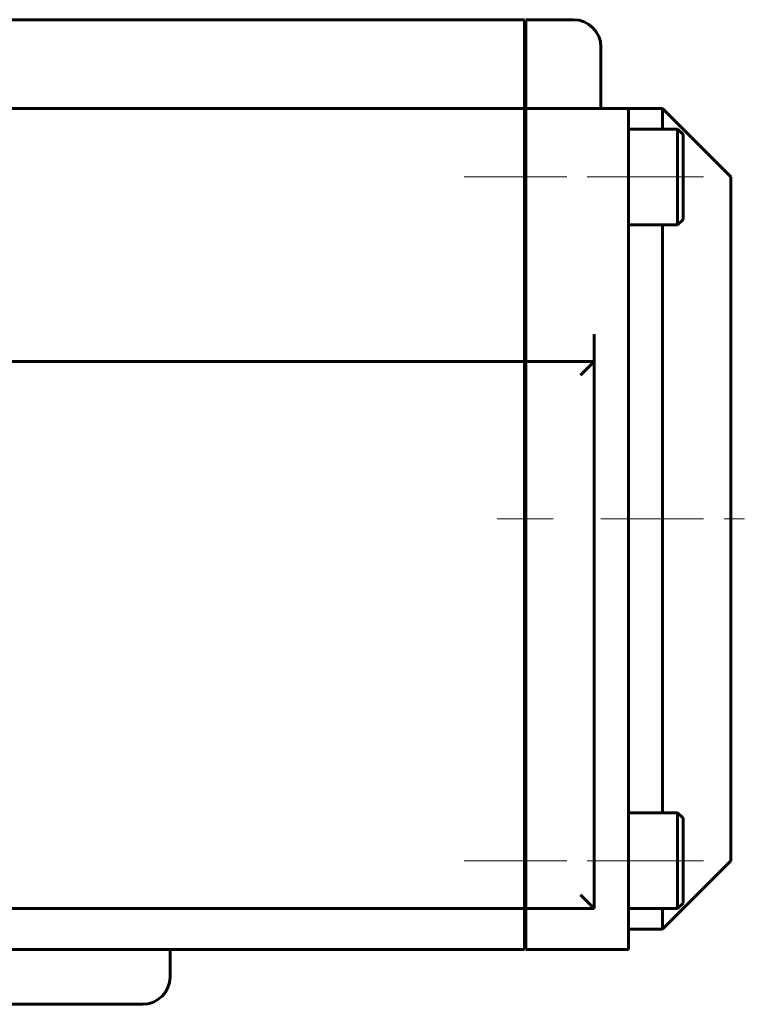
# Model space of a CAD drawing. Header units: millimetres. Extents: x -76 to 189, y -48 to 47.
# Tile 8 of 14: x 22 to 76, y -46 to 26. Entities that reach past the tile are written whole.
import ezdxf

# ---------------------------------------------------------------- set-up
doc = ezdxf.new("R2010")
doc.units = ezdxf.units.MM
doc.linetypes.add('K5LT_AXLED', pattern=[12, 7.5, -1.5, 1.5, -1.5])
doc.linetypes.add('K5LT_BASIC', pattern=[0])
doc.layers.add('Системный слой (1)', color=7, linetype='Continuous', true_color=0x6c6c6c)

# ---------------------------------------------------------------- blocks, each defined once
blk = doc.blocks.new('U16')
at = {"layer": 'Системный слой (1)', "color": 150, "linetype": 'K5LT_BASIC', "lineweight": 60, "true_color": 0x0080ff}
for p, q in [((68.5, 18), (68.5, 19.5)), ((68.5, -10.5), (68.5, 11)), ((68.5, -32), (68.5, -10.5)), ((68.5, -40.5), (68.5, -39))]:
    blk.add_line(p, q, dxfattribs=at)
blk = doc.blocks.new('U17')
at = {"layer": 'Системный слой (1)', "color": 150, "linetype": 'K5LT_BASIC', "lineweight": 60, "true_color": 0x0080ff}
for p, q in [((73.5, -10.5), (73.5, 14.5)), ((73.5, -35.5), (73.5, -10.5))]:
    blk.add_line(p, q, dxfattribs=at)
blk = doc.blocks.new('U22')
at = {"layer": 'Системный слой (1)', "color": 150, "linetype": 'K5LT_BASIC', "lineweight": 60, "true_color": 0x0080ff}
for p, q in [((0, -46), (-30.5, -46)), ((30.5, -46), (0, -46))]:
    blk.add_line(p, q, dxfattribs=at)

msp = doc.modelspace()

# ---------------------------------------------------------------- linework, layer by layer
at = {"layer": 'Системный слой (1)', "color": 150, "linetype": 'K5LT_BASIC', "lineweight": 60, "true_color": 0x0080ff}
for p, q in [((58.4, 26), (-58.4, 26)), ((58.4, 26), (58.4, 24)), ((62, 26), (58.5, 26)), ((58.5, 26), (58.5, 24)), ((58.4, 24), (58.4, 21.5)), ((58.5, 24), (58.5, 21.5)), ((64, 21.5), (64, 24)), ((58.4, 21.5), (58.4, 19.5)), ((58.5, 21.5), (58.5, 19.5)), ((64, 21.5), (64, 19.5)), ((58.4, 19.5), (-58.4, 19.5)), ((58.4, 19.5), (58.4, 17.5)), ((58.5, 19.5), (58.5, 17.5)), ((66, 19.5), (58.5, 19.5)), ((68.5, 19.5), (66, 19.5)), ((66, 19.5), (66, 17.5)), ((68.5, 19.5), (73.5, 14.5)), ((69.6, 18), (66, 18)), ((69.6, 18), (70, 17.6)), ((69.6, 11), (69.6, 18)), ((58.4, 17.5), (58.4, 3)), ((58.5, 17.5), (58.5, 3)), ((66, -40), (66, 17.5)), ((70, 11.4), (70, 17.6)), ((58.4, 16.5), (58.5, 16.5)), ((58.4, 12.5), (58.5, 12.5)), ((69.6, 11), (66, 11)), ((69.6, 11), (70, 11.4)), ((58.4, 5.5), (58.5, 5.5)), ((58.4, 1), (58.4, 3)), ((58.5, 1), (58.5, 3)), ((63.5, 3), (63.5, 1)), ((58.4, 1), (-58.4, 1)), ((58.4, 1), (58.4, 0)), ((58.5, 1), (58.5, 0)), ((63.5, 1), (58.5, 1)), ((62.5, 0), (63.5, 1)), ((63.5, -39), (63.5, 1)), ((58.4, 0), (58.4, -38)), ((58.5, 0), (58.5, -38)), ((58.4, -26.5), (58.5, -26.5)), ((69.6, -32), (66, -32)), ((69.6, -39), (69.6, -32)), ((69.6, -32), (70, -32.4)), ((70, -38.6), (70, -32.4)), ((58.4, -33.5), (58.5, -33.5)), ((68.5, -40.5), (73.5, -35.5)), ((58.4, -37.5), (58.5, -37.5)), ((58.4, -38), (58.4, -39)), ((58.5, -38), (58.5, -39)), ((63.5, -39), (62.5, -38)), ((69.6, -39), (70, -38.6)), ((58.4, -39), (-58.4, -39)), ((58.4, -39), (58.4, -40)), ((58.5, -39), (58.5, -40)), ((63.5, -39), (58.5, -39)), ((69.6, -39), (66, -39)), ((58.4, -42), (58.4, -40)), ((58.5, -42), (58.5, -40)), ((66, -40), (66, -42)), ((68.5, -40.5), (66, -40.5)), ((-58.4, -42), (58.4, -42)), ((32.5, -42), (32.5, -44)), ((58.5, -42), (66, -42))]:
    msp.add_line(p, q, dxfattribs=at)
at = {"layer": 'Системный слой (1)', "color": 30, "linetype": 'K5LT_AXLED', "lineweight": 18, "true_color": 0xff8000}
for p, q in [((54, 14.5), (67.8, 14.5)), ((64, 14.5), (72, 14.5)), ((56.4, -10.5), (60.5, -10.5)), ((64, -10.5), (75.5, -10.5)), ((54, -35.5), (67.8, -35.5)), ((64, -35.5), (72, -35.5))]:
    msp.add_line(p, q, dxfattribs=at)
at = {"layer": 'Системный слой (1)', "color": 150, "linetype": 'K5LT_BASIC', "lineweight": 60, "true_color": 0x0080ff}
for centre, start, end in [((62, 24), 0, 90), ((30.5, -44), 270, 0)]:
    msp.add_arc(centre, 2, start, end, dxfattribs=at)

# ---------------------------------------------------------------- block references
at = {"layer": 'Системный слой (1)'}
for name in ['U16', 'U17', 'U22']:
    msp.add_blockref(name, (0, 0), dxfattribs=at)

doc.saveas('drawing.dxf')
